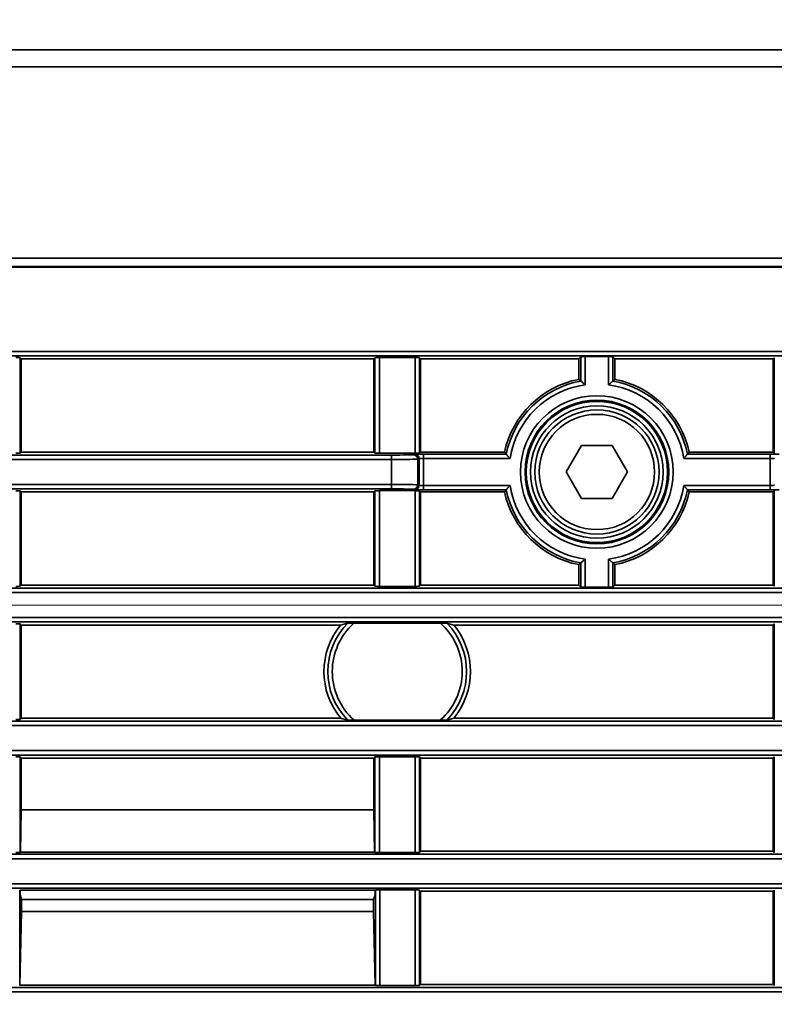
# Model space of a CAD drawing. Header units: millimetres. Extents: x 0 to 1118, y 0 to 864.
# Tile 243 of 250: x 1032 to 1043, y 491 to 505. Entities that reach past the tile are written whole.
import ezdxf

# ---------------------------------------------------------------- set-up
doc = ezdxf.new("R2010")
doc.units = ezdxf.units.MM
doc.styles.add('SLDTEXTSTYLE0', font='TXT', dxfattribs={"width": 0.605})
doc.dimstyles.new('SLDDIMSTYLE3', dxfattribs={"dimtxt": 4.233333, "dimasz": 4.572, "dimexe": 0, "dimexo": 0.0625, "dimgap": 1.058333, "dimtad": 0, "dimtih": 1, "dimtoh": 1, "dimdec": 1, "dimlfac": 4, "dimrnd": 1e-09, "dimzin": 4, "dimdsep": 46, "dimtxsty": 'SLDTEXTSTYLE0', "dimsah": 1, "dimcen": 0.09, "dimadec": 0, "dimazin": 1, "dimtfac": 1, "dimtofl": 0, "dimtmove": 0, "dimatfit": 3, "dimfxl": 1, "dimfrac": 2, "dimtolj": 1, "dimtzin": 12, "dimarcsym": 0})

# ---------------------------------------------------------------- blocks, each defined once
blk = doc.blocks.new('_D_21')
at = {"color": 7, "linetype": 'Continuous', "lineweight": 0}
for p, q in [((934.937, 497.024), (1079.54, 497.024)), ((1077.94, 497.024), (1077.94, 476.868)), ((1085.54, 475.898), (1084.084, 475.898)), ((1084.084, 475.898), (1084.084, 469.401)), ((1093.624, 475.898), (1095.079, 475.898)), ((1095.079, 475.898), (1095.079, 469.401)), ((1084.084, 469.401), (1085.54, 469.401)), ((1095.079, 469.401), (1093.624, 469.401)), ((1077.94, 448.274), (1077.94, 468.431)), ((934.937, 448.274), (1079.54, 448.274))]:
    blk.add_line(p, q, dxfattribs=at)
at = {"color": 7, "linetype": 'Continuous', "lineweight": 18}
for points in [[(1077.94, 497.024), (1077.178, 492.452), (1078.702, 492.452)], [(1077.94, 448.274), (1078.702, 452.846), (1077.178, 452.846)]]:
    blk.add_solid(points, dxfattribs=at)
at = {"color": 7, "linetype": 'Continuous', "lineweight": 18, "char_height": 4.2333, "attachment_point": 1, "style": 'SLDTEXTSTYLE0'}
for s, insert in [('3X', (1059.346, 474.858)), ('195.0', (1068.077, 474.858)), ('7.7', (1085.54, 474.858))]:
    blk.add_mtext(s, dxfattribs=dict(at, insert=insert))
blk = doc.blocks.new('_D_28')
at = {"color": 7, "linetype": 'Continuous', "lineweight": 0}
for p, q in [((1025.311, 520.499), (1023.856, 520.499)), ((1023.856, 520.499), (1023.856, 514.002)), ((1033.396, 520.499), (1034.851, 520.499)), ((1034.851, 520.499), (1034.851, 514.002)), ((989.587, 498.624), (989.587, 518.851)), ((1045.837, 498.624), (1045.837, 518.851)), ((989.587, 517.25), (998.149, 517.25)), ((1045.837, 517.25), (1037.275, 517.25)), ((1023.856, 514.002), (1025.311, 514.002)), ((1034.851, 514.002), (1033.396, 514.002))]:
    blk.add_line(p, q, dxfattribs=at)
at = {"color": 7, "linetype": 'Continuous', "lineweight": 18}
for points in [[(989.587, 517.25), (994.159, 516.488), (994.159, 518.012)], [(1045.837, 517.25), (1041.265, 518.012), (1041.265, 516.488)]]:
    blk.add_solid(points, dxfattribs=at)
at = {"color": 7, "linetype": 'Continuous', "lineweight": 18, "char_height": 4.2333, "attachment_point": 1, "style": 'SLDTEXTSTYLE0'}
for s, insert in [('2X', (999.118, 519.459)), ('225.0', (1007.849, 519.459)), ('8.9', (1025.311, 519.459))]:
    blk.add_mtext(s, dxfattribs=dict(at, insert=insert))

msp = doc.modelspace()

# ---------------------------------------------------------------- linework, layer by layer
at = {"color": 7, "linetype": 'Continuous', "lineweight": 35}
for p, q in [((930.212, 504.849), (1048.962, 504.849)), ((1048.962, 504.608), (930.212, 504.608)), ((930.212, 501.912), (1048.962, 501.912)), ((1048.962, 501.794), (930.212, 501.794)), ((930.212, 501.787), (1048.962, 501.787)), ((930.212, 500.598), (1048.962, 500.598)), ((1048.962, 500.536), (930.212, 500.536)), ((1039.957, 500.493), (1039.987, 500.523)), ((1039.987, 500.18), (1039.987, 500.523)), ((1040.049, 500.524), (1040.375, 500.524)), ((1040.049, 500.524), (1040.049, 500.126)), ((1040.375, 500.126), (1040.375, 500.524)), ((1040.467, 500.493), (1040.438, 500.523)), ((1040.438, 500.523), (1040.438, 500.18)), ((1032.088, 500.509), (1032.104, 500.493)), ((1032.088, 500.509), (1032.088, 499.164)), ((1037.07, 500.493), (1032.104, 500.493)), ((1032.104, 500.493), (1032.104, 499.18)), ((1037.07, 500.493), (1037.086, 500.509)), ((1037.07, 499.18), (1037.07, 500.493)), ((1037.086, 499.164), (1037.086, 500.509)), ((1037.148, 500.511), (1037.651, 500.511)), ((1037.148, 500.511), (1037.148, 499.163)), ((1037.651, 499.163), (1037.651, 500.511)), ((1037.713, 500.509), (1037.729, 500.493)), ((1037.713, 500.509), (1037.713, 499.164)), ((1039.957, 500.493), (1037.729, 500.493)), ((1037.729, 500.493), (1037.729, 499.18)), ((1039.957, 500.204), (1039.957, 500.493)), ((1042.695, 500.493), (1040.467, 500.493)), ((1040.467, 500.204), (1040.467, 500.493)), ((1042.695, 500.493), (1042.711, 500.509)), ((1042.695, 499.18), (1042.695, 500.493)), ((1042.711, 499.164), (1042.711, 500.509)), ((1039.987, 500.18), (1039.957, 500.204)), ((1040.438, 500.18), (1040.467, 500.204)), ((1039.996, 499.274), (1039.779, 498.899)), ((1040.429, 499.274), (1039.996, 499.274)), ((1040.645, 498.899), (1040.429, 499.274)), ((1009.357, 499.138), (1037.317, 499.138)), ((1032.104, 499.18), (1032.088, 499.164)), ((1037.07, 499.18), (1032.104, 499.18)), ((1037.086, 499.164), (1037.07, 499.18)), ((1037.651, 499.163), (1037.148, 499.163)), ((1037.317, 499.138), (1037.317, 499.075)), ((1037.629, 499.143), (1037.647, 499.149)), ((1037.729, 499.18), (1037.713, 499.164)), ((1037.729, 499.18), (1038.912, 499.18)), ((1037.771, 499.151), (1038.936, 499.151)), ((1037.771, 499.088), (1037.771, 499.151)), ((1038.912, 499.18), (1038.936, 499.151)), ((1041.512, 499.18), (1041.488, 499.151)), ((1041.488, 499.151), (1042.653, 499.151)), ((1042.695, 499.18), (1041.512, 499.18)), ((1042.653, 499.151), (1042.653, 499.088)), ((1042.695, 499.18), (1042.711, 499.164)), ((1037.317, 499.075), (1009.357, 499.075)), ((1037.317, 498.723), (1037.317, 499.075)), ((1037.709, 499.086), (1037.691, 499.08)), ((1037.691, 499.08), (1037.691, 498.718)), ((1037.709, 498.712), (1037.709, 499.086)), ((1037.771, 499.088), (1037.771, 498.71)), ((1038.989, 499.088), (1037.771, 499.088)), ((1042.653, 499.088), (1041.435, 499.088)), ((1042.653, 498.71), (1042.653, 499.088)), ((1039.779, 498.899), (1039.996, 498.524)), ((1040.429, 498.524), (1040.645, 498.899)), ((1009.357, 498.723), (1037.317, 498.723)), ((1037.317, 498.723), (1037.317, 498.661)), ((1037.691, 498.718), (1037.709, 498.712)), ((1037.771, 498.648), (1037.771, 498.71)), ((1037.771, 498.71), (1038.989, 498.71)), ((1041.435, 498.71), (1042.653, 498.71)), ((1042.653, 498.71), (1042.653, 498.648)), ((1037.317, 498.661), (1009.357, 498.661)), ((1032.088, 498.634), (1032.104, 498.618)), ((1032.088, 498.634), (1032.088, 497.289)), ((1037.07, 498.618), (1032.104, 498.618)), ((1032.104, 498.618), (1032.104, 497.305)), ((1037.07, 498.618), (1037.086, 498.634)), ((1037.07, 497.305), (1037.07, 498.618)), ((1037.086, 497.289), (1037.086, 498.634)), ((1037.148, 498.636), (1037.651, 498.636)), ((1037.148, 498.636), (1037.148, 497.288)), ((1037.647, 498.65), (1037.629, 498.655)), ((1037.651, 497.288), (1037.651, 498.636)), ((1037.729, 498.618), (1037.713, 498.634)), ((1037.713, 498.634), (1037.713, 497.289)), ((1037.729, 498.618), (1038.912, 498.618)), ((1037.729, 498.618), (1037.729, 497.305)), ((1038.936, 498.648), (1037.771, 498.648)), ((1038.912, 498.618), (1038.936, 498.648)), ((1041.512, 498.618), (1041.488, 498.648)), ((1042.653, 498.648), (1041.488, 498.648)), ((1042.695, 498.618), (1041.512, 498.618)), ((1042.695, 498.618), (1042.711, 498.634)), ((1042.695, 497.305), (1042.695, 498.618)), ((1042.711, 497.289), (1042.711, 498.634)), ((1039.996, 498.524), (1040.429, 498.524)), ((1039.987, 497.618), (1039.957, 497.594)), ((1039.987, 497.276), (1039.987, 497.618)), ((1040.049, 497.672), (1040.049, 497.275)), ((1040.375, 497.275), (1040.375, 497.672)), ((1040.438, 497.618), (1040.438, 497.276)), ((1040.438, 497.618), (1040.467, 497.594)), ((1039.957, 497.594), (1039.957, 497.305)), ((1040.467, 497.594), (1040.467, 497.305)), ((1044.662, 497.2), (990.763, 497.2)), ((990.856, 497.263), (1044.568, 497.263)), ((1032.104, 497.305), (1032.088, 497.289)), ((1037.07, 497.305), (1032.104, 497.305)), ((1037.086, 497.289), (1037.07, 497.305)), ((1037.651, 497.288), (1037.148, 497.288)), ((1037.729, 497.305), (1037.713, 497.289)), ((1039.957, 497.305), (1037.729, 497.305)), ((1039.957, 497.305), (1039.987, 497.276)), ((1040.375, 497.275), (1040.049, 497.275)), ((1040.467, 497.305), (1040.438, 497.276)), ((1042.695, 497.305), (1040.467, 497.305)), ((1042.711, 497.289), (1042.695, 497.305)), ((990.763, 496.848), (1044.662, 496.848)), ((1044.568, 496.786), (990.856, 496.786)), ((1036.603, 496.743), (1036.701, 496.77)), ((1038.006, 496.771), (1036.793, 496.771)), ((1038.098, 496.77), (1038.196, 496.743)), ((1032.088, 496.759), (1032.104, 496.743)), ((1032.088, 496.759), (1032.088, 495.414)), ((1036.603, 496.743), (1032.104, 496.743)), ((1032.104, 496.743), (1032.104, 495.43)), ((1042.695, 496.743), (1038.196, 496.743)), ((1042.695, 496.743), (1042.711, 496.759)), ((1042.695, 495.43), (1042.695, 496.743)), ((1042.711, 495.414), (1042.711, 496.759)), ((930.212, 495.388), (1048.962, 495.388)), ((1032.104, 495.43), (1032.088, 495.414)), ((1036.603, 495.43), (1032.104, 495.43)), ((1036.701, 495.403), (1036.603, 495.43)), ((1036.793, 495.402), (1038.006, 495.402)), ((1038.196, 495.43), (1038.098, 495.403)), ((1042.695, 495.43), (1038.196, 495.43)), ((1042.711, 495.414), (1042.695, 495.43)), ((1048.962, 495.325), (930.212, 495.325)), ((945.687, 494.973), (1048.962, 494.973)), ((1048.962, 494.911), (945.687, 494.911)), ((1032.088, 494.884), (1032.104, 494.868)), ((1032.088, 494.884), (1032.088, 493.539)), ((1032.104, 494.868), (1037.07, 494.868)), ((1032.104, 494.141), (1032.104, 494.868)), ((1037.07, 494.868), (1037.086, 494.884)), ((1037.07, 494.141), (1037.07, 494.868)), ((1037.086, 493.539), (1037.086, 494.884)), ((1037.148, 494.886), (1037.651, 494.886)), ((1037.148, 494.886), (1037.148, 493.538)), ((1037.651, 493.538), (1037.651, 494.886)), ((1037.713, 494.884), (1037.729, 494.868)), ((1037.713, 494.884), (1037.713, 493.539)), ((1042.695, 494.868), (1037.729, 494.868)), ((1037.729, 494.868), (1037.729, 493.555)), ((1042.695, 494.868), (1042.711, 494.884)), ((1042.695, 493.555), (1042.695, 494.868)), ((1042.711, 493.539), (1042.711, 494.884)), ((1032.092, 493.543), (1032.104, 494.141)), ((1032.104, 494.141), (1037.07, 494.141)), ((1037.082, 493.543), (1037.07, 494.141)), ((945.687, 493.513), (1048.962, 493.513)), ((1048.962, 493.45), (945.687, 493.45)), ((1032.088, 493.539), (1032.092, 493.543)), ((1032.092, 493.543), (1037.082, 493.543)), ((1037.086, 493.539), (1037.082, 493.543)), ((1037.651, 493.538), (1037.148, 493.538)), ((1037.729, 493.555), (1037.713, 493.539)), ((1042.695, 493.555), (1037.729, 493.555)), ((1042.711, 493.539), (1042.695, 493.555)), ((967.437, 493.098), (1048.962, 493.098)), ((1048.962, 493.036), (967.437, 493.036)), ((1032.087, 493.005), (1032.082, 493.009)), ((1032.082, 493.009), (1032.082, 491.664)), ((1032.087, 493.005), (1037.087, 493.005)), ((1032.087, 492.953), (1032.087, 493.005)), ((1032.087, 492.94), (1032.087, 492.953)), ((1032.108, 492.877), (1032.087, 492.94)), ((1037.066, 492.877), (1037.087, 492.94)), ((1037.087, 493.005), (1037.092, 493.009)), ((1037.087, 493.005), (1037.087, 492.953)), ((1037.087, 492.953), (1037.087, 492.94)), ((1037.092, 491.664), (1037.092, 493.009)), ((1037.154, 493.011), (1037.651, 493.011)), ((1037.154, 493.011), (1037.154, 491.663)), ((1037.651, 491.663), (1037.651, 493.011)), ((1037.713, 493.009), (1037.729, 492.993)), ((1037.713, 493.009), (1037.713, 491.664)), ((1042.695, 492.993), (1037.729, 492.993)), ((1037.729, 492.993), (1037.729, 491.68)), ((1042.695, 492.993), (1042.711, 493.009)), ((1042.695, 491.68), (1042.695, 492.993)), ((1042.711, 491.664), (1042.711, 493.009)), ((1032.108, 492.709), (1032.108, 492.877)), ((1032.108, 492.877), (1037.066, 492.877)), ((1037.066, 492.709), (1037.066, 492.877)), ((1032.086, 491.668), (1032.108, 492.709)), ((1032.108, 492.709), (1037.066, 492.709)), ((1037.088, 491.668), (1037.066, 492.709)), ((967.437, 491.638), (1048.962, 491.638)), ((1032.082, 491.664), (1032.086, 491.668)), ((1032.086, 491.668), (1037.088, 491.668)), ((1037.092, 491.664), (1037.088, 491.668)), ((1037.651, 491.663), (1037.154, 491.663)), ((1037.729, 491.68), (1037.713, 491.664)), ((1042.695, 491.68), (1037.729, 491.68)), ((1042.711, 491.664), (1042.695, 491.68)), ((1048.962, 491.575), (967.437, 491.575))]:
    msp.add_line(p, q, dxfattribs=at)
for radius in [1.075, 1.012, 0.995, 0.933, 0.875, 0.812]:
    msp.add_circle((1040.212, 498.899), radius, dxfattribs=at)
for centre, radius, start, end in [((1040.212, 498.899), 1.33, 101.0521, 167.7962), ((1040.212, 498.899), 1.3, 99.9845, 168.842), ((1040.212, 498.899), 1.238, 97.5654, 171.2104), ((1040.212, 498.899), 1.238, 8.7896, 82.4346), ((1040.212, 498.899), 1.3, 11.158, 80.0155), ((1040.212, 498.899), 1.33, 12.2038, 78.9479), ((1037.629, 499.08), 0.0625, 0.0264, 89.9038), ((1037.646, 499.086), 0.0625, 0.0264, 89.9038), ((1037.629, 498.718), 0.0625, 270.0962, 359.9736), ((1037.646, 498.712), 0.0625, 270.0962, 359.9736), ((1040.212, 498.899), 1.238, 188.7896, 262.4346), ((1040.212, 498.899), 1.238, 277.5654, 351.2104), ((1040.212, 498.899), 1.33, 192.2038, 258.9479), ((1040.212, 498.899), 1.3, 191.158, 260.0155), ((1040.212, 498.899), 1.3, 279.9845, 348.842), ((1040.212, 498.899), 1.33, 281.0521, 347.7962), ((1037.4, 496.087), 0.977, 135.609, 224.391), ((1037.4, 496.087), 0.915, 131.5425, 228.4575), ((1037.4, 496.087), 0.915, 311.5425, 48.4575), ((1037.4, 496.087), 0.977, 315.609, 44.391), ((1037.4, 496.087), 1.032, 140.5025, 219.4975), ((1037.4, 496.087), 1.032, 320.5025, 39.4975)]:
    msp.add_arc(centre, radius, start, end, dxfattribs=at)
for centre, major_axis, ratio, start_param, end_param in [((1040.049, 500.523), (0.0625, 0), 0.017455, 1.570796, 3.124139), ((1040.375, 500.523), (0.0625, 0), 0.017455, 0.017453, 1.570796), ((1032.026, 500.509), (0.0625, 0), 0.017455, 0.017453, 1.570796), ((1037.148, 500.509), (0.0625, 0), 0.017455, 1.570796, 3.124139), ((1037.651, 500.509), (0.0625, 0), 0.017455, 0.017453, 1.570796), ((1032.026, 499.164), (0.0625, 0), 0.017455, 4.712389, 6.265732), ((1037.148, 499.164), (0.0625, 0), 0.017455, 3.159046, 4.712389), ((1037.317, 499.143), (0.313, 0), 0.017455, 4.712389, 6.230825), ((1037.771, 499.149), (0.125, 0), 0.017455, 1.570796, 3.089233), ((1037.651, 499.164), (0.0625, 0), 0.017455, 4.712389, 6.265732), ((1042.653, 499.149), (0.125, 0), 0.017455, 0.05236, 1.570796), ((1037.317, 499.081), (0.375, 0), 0.014546, 4.712389, 6.230825), ((1037.771, 499.086), (0.0625, 0), 0.03491, 1.570796, 3.089233), ((1042.653, 499.086), (0.0625, 0), 0.03491, 0.05236, 1.570796), ((1037.317, 498.718), (0.375, 0), 0.014546, 0.05236, 1.570796), ((1037.771, 498.712), (0.0625, 0), 0.03491, 3.193953, 4.712389), ((1042.653, 498.712), (0.0625, 0), 0.03491, 4.712389, 6.230825), ((1032.026, 498.634), (0.0625, 0), 0.017455, 0.017453, 1.570796), ((1037.148, 498.634), (0.0625, 0), 0.017455, 1.570796, 3.124139), ((1037.317, 498.655), (0.313, 0), 0.017455, 0.05236, 1.570796), ((1037.771, 498.65), (0.125, 0), 0.017455, 3.193953, 4.712389), ((1037.651, 498.634), (0.0625, 0), 0.017455, 0.017453, 1.570796), ((1042.653, 498.65), (0.125, 0), 0.017455, 4.712389, 6.230825), ((1032.026, 497.289), (0.0625, 0), 0.017455, 4.712389, 6.265732), ((1037.148, 497.289), (0.0625, 0), 0.017455, 3.159046, 4.712389), ((1037.651, 497.289), (0.0625, 0), 0.017455, 4.712389, 6.265732), ((1040.049, 497.276), (0.0625, 0), 0.017455, 3.159046, 4.712389), ((1040.375, 497.276), (0.0625, 0), 0.017455, 4.712389, 6.265732), ((1032.026, 496.759), (0.0625, 0), 0.017455, 0.017453, 1.570796), ((1032.026, 495.414), (0.0625, 0), 0.017455, 4.712389, 6.265732), ((1032.026, 494.884), (0.0625, 0), 0.017455, 0.017453, 1.570796), ((1037.148, 494.884), (0.0625, 0), 0.017455, 1.570796, 3.124139), ((1037.651, 494.884), (0.0625, 0), 0.017455, 0.017453, 1.570796), ((1032.026, 493.539), (0.0625, 0), 0.017455, 4.712389, 6.265732), ((1037.148, 493.539), (0.0625, 0), 0.017455, 3.159046, 4.712389), ((1037.651, 493.539), (0.0625, 0), 0.017455, 4.712389, 6.265732), ((1037.154, 493.009), (0.0625, 0), 0.017455, 1.570796, 3.124139), ((1037.651, 493.009), (0.0625, 0), 0.017455, 0.017453, 1.570796), ((1037.154, 491.664), (0.0625, 0), 0.017455, 3.159046, 4.712389), ((1037.651, 491.664), (0.0625, 0), 0.017455, 4.712389, 6.265732)]:
    msp.add_ellipse(centre, major_axis=major_axis, ratio=ratio, start_param=start_param, end_param=end_param, dxfattribs=at)
for points, knots in [([(1040.049, 500.126), (1040.049, 500.127), (1040.043, 500.132), (1040.029, 500.144), (1040.011, 500.16), (1039.997, 500.172), (1039.988, 500.178), (1039.987, 500.179), (1039.987, 500.18)], [0, 0, 0, 0, 0.007039, 0.211653, 0.481077, 0.688977, 0.844192, 1, 1, 1, 1]), ([(1040.438, 500.18), (1040.437, 500.179), (1040.436, 500.178), (1040.427, 500.172), (1040.413, 500.16), (1040.395, 500.144), (1040.381, 500.132), (1040.375, 500.127), (1040.375, 500.126)], [0, 0, 0, 0, 0.1558081, 0.3110228, 0.5189227, 0.7883472, 0.9929611, 1, 1, 1, 1]), ([(1038.989, 499.088), (1038.988, 499.089), (1038.983, 499.095), (1038.972, 499.108), (1038.956, 499.127), (1038.944, 499.141), (1038.938, 499.149), (1038.937, 499.15), (1038.936, 499.151)], [0, 0, 0, 0, 0.007088, 0.20882, 0.476997, 0.68566, 0.842539, 1, 1, 1, 1]), ([(1041.488, 499.151), (1041.487, 499.15), (1041.486, 499.149), (1041.48, 499.141), (1041.468, 499.127), (1041.452, 499.108), (1041.441, 499.095), (1041.436, 499.089), (1041.435, 499.088)], [0, 0, 0, 0, 0.157461, 0.31434, 0.523003, 0.79118, 0.992912, 1, 1, 1, 1]), ([(1038.936, 498.648), (1038.937, 498.648), (1038.938, 498.649), (1038.944, 498.658), (1038.956, 498.672), (1038.972, 498.69), (1038.983, 498.704), (1038.988, 498.71), (1038.989, 498.71)], [0, 0, 0, 0, 0.157461, 0.31434, 0.523003, 0.79118, 0.992912, 1, 1, 1, 1]), ([(1041.435, 498.71), (1041.436, 498.71), (1041.441, 498.704), (1041.452, 498.69), (1041.468, 498.672), (1041.48, 498.658), (1041.486, 498.649), (1041.487, 498.648), (1041.488, 498.648)], [0, 0, 0, 0, 0.007088, 0.20882, 0.476997, 0.68566, 0.842539, 1, 1, 1, 1]), ([(1039.987, 497.618), (1039.987, 497.619), (1039.988, 497.62), (1039.997, 497.627), (1040.011, 497.639), (1040.029, 497.655), (1040.043, 497.667), (1040.049, 497.672), (1040.049, 497.672)], [0, 0, 0, 0, 0.1558081, 0.3110228, 0.5189227, 0.7883472, 0.9929611, 1, 1, 1, 1]), ([(1040.375, 497.672), (1040.375, 497.672), (1040.381, 497.667), (1040.395, 497.655), (1040.413, 497.639), (1040.427, 497.627), (1040.436, 497.62), (1040.437, 497.619), (1040.438, 497.618)], [0, 0, 0, 0, 0.007039, 0.211653, 0.481077, 0.688977, 0.844192, 1, 1, 1, 1]), ([(1036.701, 496.77), (1036.702, 496.77), (1036.704, 496.771), (1036.716, 496.771), (1036.737, 496.771), (1036.764, 496.771), (1036.784, 496.771), (1036.793, 496.771)], [0, 0, 0, 0, 0.144131, 0.287485, 0.494767, 0.786831, 1, 1, 1, 1]), ([(1038.006, 496.771), (1038.021, 496.771), (1038.046, 496.771), (1038.074, 496.771), (1038.089, 496.771), (1038.096, 496.771), (1038.098, 496.77), (1038.098, 496.77)], [0, 0, 0, 0, 0.373455, 0.604534, 0.782253, 0.923624, 1, 1, 1, 1]), ([(1036.793, 495.402), (1036.778, 495.402), (1036.754, 495.402), (1036.725, 495.402), (1036.71, 495.403), (1036.703, 495.403), (1036.702, 495.403), (1036.701, 495.403)], [0, 0, 0, 0, 0.373455, 0.604534, 0.782253, 0.923624, 1, 1, 1, 1]), ([(1038.098, 495.403), (1038.097, 495.403), (1038.095, 495.403), (1038.083, 495.402), (1038.062, 495.402), (1038.035, 495.402), (1038.015, 495.402), (1038.006, 495.402)], [0, 0, 0, 0, 0.144131, 0.287485, 0.494767, 0.786831, 1, 1, 1, 1])]:
    msp.add_open_spline(points, degree=3, knots=knots, dxfattribs=at)

# ---------------------------------------------------------------- dimensions: what is measured, and where the dimension line sits
at = {"color": 7, "linetype": 'Continuous', "lineweight": 18}
dim = msp.add_linear_dim(base=(1045.837, 517.25), p1=(989.587, 497.024), p2=(1045.837, 497.024), text='2X <>', dimstyle='SLDDIMSTYLE3', dxfattribs=at)
dim.commit()
dim.dimension.update_dxf_attribs({"geometry": '_D_28', "text_midpoint": (1017.712, 517.25), "dimtype": 160})
dim = msp.add_linear_dim(base=(1077.94, 448.274), p1=(933.337, 497.024), p2=(933.337, 448.274), angle=90, text='3X <>', dimstyle='SLDDIMSTYLE3', dxfattribs=at)
dim.commit()
dim.dimension.update_dxf_attribs({"geometry": '_D_21', "text_midpoint": (1077.94, 472.649), "dimtype": 160})

doc.saveas('drawing.dxf')
